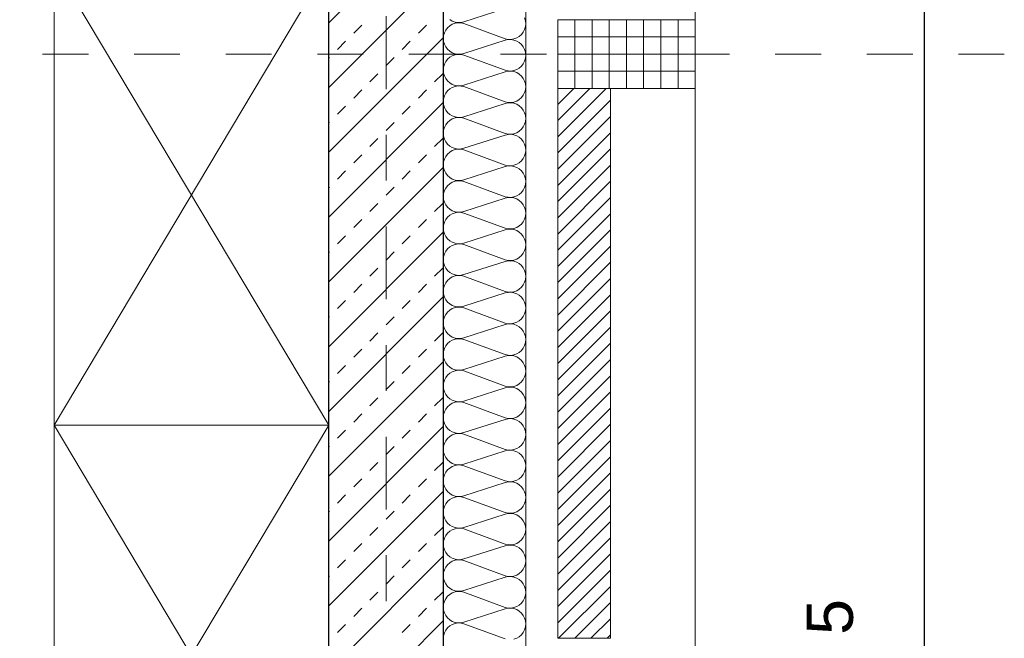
# Model space of a CAD drawing. Header units: metres. Extents: x -45.2 to 14.3, y -31.8 to 10.2.
# Tile 106 of 148: x -0.8 to 1.3, y -10.7 to -9.4. Entities that reach past the tile are written whole.
import ezdxf

# ---------------------------------------------------------------- set-up
doc = ezdxf.new("R2010")
doc.units = ezdxf.units.M
doc.header["$LTSCALE"] = 0.05
doc.linetypes.add('Achsen 01', pattern=[5.291531, 3.175, -1.058062, 0.352704, -0.705764])
doc.linetypes.add('Raster 01', pattern=[2, 1, -1])
for name, color, linetype, lineweight in [('013_Beton und Stahlbetonarbeiten-330 Außenwände', 7, 'Continuous', 25), ('014_Fassadenarbeiten-330 Betonfertigteile vertikal', 7, 'Continuous', 9), ('014_Fassadenarbeiten-330 Filtermauerwerk 11.5cm', 7, 'Continuous', 9), ('Bemaßung-Bemaßung', 7, 'Continuous', 9)]:
    doc.layers.add(name, color=color, linetype=linetype, lineweight=lineweight)
for name, color, linetype, lineweight, true_color in [('014_Fassadenarbeiten-000 Aufsicht Betonfertigteile', 7, 'Continuous', 9, 0xc0c0c0), ('014_Fassadenarbeiten-330 mineralische Dämmung', 7, 'Continuous', 9, 0x666666), ('AV1-Achsen', 1, 'Achsen 01', 18, 0xff0000), ('AV1-Einrichtung', 7, 'Continuous', 9, 0xa6a6a6), ('AV1-Raster', 7, 'Raster 01', 9, 0xa6a6a6)]:
    doc.layers.add(name, color=color, linetype=linetype, lineweight=lineweight, true_color=true_color)
doc.styles.add('Arial', font='arial.ttf')

msp = doc.modelspace()

# ---------------------------------------------------------------- linework, layer by layer
at = {"layer": '013_Beton und Stahlbetonarbeiten-330 Außenwände', "color": 251, "linetype": 'Continuous', "lineweight": 13, "true_color": 0x4c4c4c}
for p, q in [((0.125, -9.1316), (-0.125, -9.3816)), ((0.125, -9.273), (-0.125, -9.523)), ((-0.0707, -9.4045), (-0.053, -9.3868)), ((0.0707, -9.4045), (0.0884, -9.3868)), ((0.125, -9.4144), (-0.125, -9.6644)), ((-0.1061, -9.4399), (-0.0884, -9.4222)), ((0.0354, -9.4399), (0.053, -9.4222)), ((-0.125, -9.4588), (-0.1237, -9.4576)), ((0, -9.4752), (0.0177, -9.4576)), ((-0.0354, -9.5106), (-0.0177, -9.4929)), ((0.1061, -9.5106), (0.1237, -9.4929)), ((-0.0707, -9.5459), (-0.053, -9.5283)), ((0.0707, -9.5459), (0.0884, -9.5283)), ((0.125, -9.5559), (-0.125, -9.8059)), ((-0.1061, -9.5813), (-0.0884, -9.5636)), ((0.0354, -9.5813), (0.053, -9.5636)), ((-0.125, -9.6002), (-0.1237, -9.599)), ((0, -9.6167), (0.0177, -9.599)), ((-0.0354, -9.652), (-0.0177, -9.6343)), ((0.1061, -9.652), (0.1237, -9.6343)), ((-0.0707, -9.6874), (-0.053, -9.6697)), ((0.0707, -9.6874), (0.0884, -9.6697)), ((0.125, -9.6973), (-0.125, -9.9473)), ((-0.1061, -9.7227), (-0.0884, -9.705)), ((0.0354, -9.7227), (0.053, -9.705)), ((-0.125, -9.7417), (-0.1237, -9.7404)), ((0, -9.7581), (0.0177, -9.7404)), ((-0.0354, -9.7934), (-0.0177, -9.7758)), ((0.1061, -9.7934), (0.1237, -9.7758)), ((-0.0707, -9.8288), (-0.053, -9.8111)), ((0.0707, -9.8288), (0.0884, -9.8111)), ((0.125, -9.8387), (-0.125, -10.0887)), ((-0.1061, -9.8641), (-0.0884, -9.8465)), ((0.0354, -9.8641), (0.053, -9.8465)), ((-0.125, -9.8831), (-0.1237, -9.8818)), ((0, -9.8995), (0.0177, -9.8818)), ((-0.0354, -9.9349), (-0.0177, -9.9172)), ((0.1061, -9.9349), (0.1237, -9.9172)), ((-0.0707, -9.9702), (-0.053, -9.9525)), ((0.0707, -9.9702), (0.0884, -9.9525)), ((0.125, -9.9801), (-0.125, -10.2301)), ((-0.1061, -10.0056), (-0.0884, -9.9879)), ((0.0354, -10.0056), (0.053, -9.9879)), ((-0.125, -10.0245), (-0.1237, -10.0232)), ((0, -10.0409), (0.0177, -10.0232)), ((-0.0354, -10.0763), (-0.0177, -10.0586)), ((0.1061, -10.0763), (0.1237, -10.0586)), ((-0.0707, -10.1116), (-0.053, -10.0939)), ((0.0707, -10.1116), (0.0884, -10.0939)), ((0.125, -10.1215), (-0.125, -10.3715)), ((-0.1061, -10.147), (-0.0884, -10.1293)), ((0.0354, -10.147), (0.053, -10.1293)), ((-0.125, -10.1659), (-0.1237, -10.1647)), ((0, -10.1823), (0.0177, -10.1647)), ((-0.0354, -10.2177), (-0.0177, -10.2)), ((0.1061, -10.2177), (0.1237, -10.2)), ((-0.0707, -10.253), (-0.053, -10.2354)), ((0.0707, -10.253), (0.0884, -10.2354)), ((0.125, -10.263), (-0.125, -10.513)), ((-0.1061, -10.2884), (-0.0884, -10.2707)), ((0.0354, -10.2884), (0.053, -10.2707)), ((-0.125, -10.3073), (-0.1237, -10.3061)), ((0, -10.3238), (0.0177, -10.3061)), ((-0.0354, -10.3591), (-0.0177, -10.3414)), ((0.1061, -10.3591), (0.1237, -10.3414)), ((-0.0707, -10.3945), (-0.053, -10.3768)), ((0.0707, -10.3945), (0.0884, -10.3768)), ((0.125, -10.4044), (-0.125, -10.6544)), ((-0.1061, -10.4298), (-0.0884, -10.4121)), ((0.0354, -10.4298), (0.053, -10.4121)), ((-0.125, -10.4488), (-0.1237, -10.4475)), ((0, -10.4652), (0.0177, -10.4475)), ((-0.0354, -10.5005), (-0.0177, -10.4829)), ((0.1061, -10.5005), (0.1237, -10.4829)), ((-0.0707, -10.5359), (-0.053, -10.5182)), ((0.0707, -10.5359), (0.0884, -10.5182)), ((0.125, -10.5458), (-0.125, -10.7958)), ((-0.1061, -10.5712), (-0.0884, -10.5536)), ((0.0354, -10.5712), (0.053, -10.5536)), ((-0.125, -10.5902), (-0.1237, -10.5889)), ((0, -10.6066), (0.0177, -10.5889)), ((-0.0354, -10.642), (-0.0177, -10.6243)), ((0.1061, -10.642), (0.1237, -10.6243)), ((-0.0707, -10.6773), (-0.053, -10.6596)), ((0.0707, -10.6773), (0.0884, -10.6596)), ((0.125, -10.6872), (-0.125, -10.9372)), ((-0.1061, -10.7127), (-0.0884, -10.695)), ((0.0354, -10.7127), (0.053, -10.695))]:
    msp.add_line(p, q, dxfattribs=at)
at = {"layer": '013_Beton und Stahlbetonarbeiten-330 Außenwände'}
msp.add_lwpolyline([(0.125, -13.625), (-2.825, -13.625), (-2.825, -13.375), (-0.125, -13.375), (-0.125, -7.95), (0.125, -7.95)], close=True, dxfattribs=at)
at = {"layer": '014_Fassadenarbeiten-000 Aufsicht Betonfertigteile'}
msp.add_lwpolyline([(0.305, -21.905), (0.305, 0.305), (0.675, 0.675), (0.675, -22.275)], close=True, dxfattribs=at)
at = {"layer": '014_Fassadenarbeiten-330 Betonfertigteile vertikal', "color": 8, "linetype": 'Continuous', "lineweight": 9, "true_color": 0x808080}
for p, q in [((0.4125, -9.375), (0.4125, -9.525)), ((0.45, -9.375), (0.45, -9.525)), ((0.4875, -9.375), (0.4875, -9.525)), ((0.525, -9.375), (0.525, -9.525)), ((0.5625, -9.375), (0.5625, -9.525)), ((0.6, -9.375), (0.6, -9.525)), ((0.6375, -9.375), (0.6375, -9.525))]:
    msp.add_line(p, q, dxfattribs=at)
at = {"layer": '014_Fassadenarbeiten-330 Betonfertigteile vertikal', "color": 8, "linetype": 'Continuous', "lineweight": 13, "true_color": 0x808080}
for p, q in [((0.375, -9.4125), (0.675, -9.4125)), ((0.375, -9.45), (0.675, -9.45)), ((0.375, -9.4875), (0.675, -9.4875))]:
    msp.add_line(p, q, dxfattribs=at)
at = {"layer": '014_Fassadenarbeiten-330 Betonfertigteile vertikal'}
msp.add_lwpolyline([(0.675, -9.375), (0.675, -9.525), (0.375, -9.525), (0.375, -9.375)], close=True, dxfattribs=at)
at = {"layer": '014_Fassadenarbeiten-330 Filtermauerwerk 11.5cm', "color": 8, "linetype": 'Continuous', "lineweight": 9, "true_color": 0x808080}
for p, q in [((0.375, -9.5599), (0.4099, -9.525)), ((0.375, -9.5952), (0.4452, -9.525)), ((0.375, -9.6306), (0.4806, -9.525)), ((0.375, -9.6659), (0.49, -9.5509)), ((0.375, -9.7013), (0.49, -9.5863)), ((0.375, -9.7366), (0.49, -9.6216)), ((0.375, -9.772), (0.49, -9.657)), ((0.375, -9.8073), (0.49, -9.6923)), ((0.375, -9.8427), (0.49, -9.7277)), ((0.375, -9.878), (0.49, -9.763)), ((0.375, -9.9134), (0.49, -9.7984)), ((0.375, -9.9488), (0.49, -9.8338)), ((0.375, -9.9841), (0.49, -9.8691)), ((0.375, -10.0195), (0.49, -9.9045)), ((0.375, -10.0548), (0.49, -9.9398)), ((0.375, -10.0902), (0.49, -9.9752)), ((0.375, -10.1255), (0.49, -10.0105)), ((0.375, -10.1609), (0.49, -10.0459)), ((0.375, -10.1962), (0.49, -10.0812)), ((0.375, -10.2316), (0.49, -10.1166)), ((0.375, -10.267), (0.49, -10.152)), ((0.375, -10.3023), (0.49, -10.1873)), ((0.375, -10.3377), (0.49, -10.2227)), ((0.375, -10.373), (0.49, -10.258)), ((0.375, -10.4084), (0.49, -10.2934)), ((0.375, -10.4437), (0.49, -10.3287)), ((0.375, -10.4791), (0.49, -10.3641)), ((0.375, -10.5144), (0.49, -10.3994)), ((0.375, -10.5498), (0.49, -10.4348)), ((0.375, -10.5852), (0.49, -10.4702)), ((0.375, -10.6205), (0.49, -10.5055)), ((0.375, -10.6559), (0.49, -10.5409)), ((0.375, -10.6912), (0.49, -10.5762)), ((0.3766, -10.725), (0.49, -10.6116)), ((0.4119, -10.725), (0.49, -10.6469)), ((0.4473, -10.725), (0.49, -10.6823)), ((0.4826, -10.725), (0.49, -10.7176))]:
    msp.add_line(p, q, dxfattribs=at)
at = {"layer": '014_Fassadenarbeiten-330 Filtermauerwerk 11.5cm'}
msp.add_lwpolyline([(0.49, -10.725), (0.375, -10.725), (0.375, -9.525), (0.49, -9.525)], close=True, dxfattribs=at)
at = {"layer": '014_Fassadenarbeiten-330 mineralische Dämmung'}
msp.add_lwpolyline([(0.305, -8.05), (0.125, -8.05), (0.125, -13.625), (-2.3205, -13.625), (-2.3205, -13.805), (0.305, -13.805)], close=True, dxfattribs=at)
for points in [[(0.26, -9.3509), (0.17, -9.3798), (0.17, -9.3798), (0.1637, -9.3812), (0.1572, -9.3814), (0.1508, -9.3804), (0.1447, -9.3782), (0.1392, -9.3749)], [(0.2792, -10.727), (0.2853, -10.7248), (0.2908, -10.7215), (0.2957, -10.7172), (0.2997, -10.7121), (0.3026, -10.7063), (0.3044, -10.7001), (0.305, -10.6936), (0.3044, -10.6872), (0.3026, -10.681), (0.2997, -10.6752), (0.2957, -10.6701), (0.2908, -10.6658), (0.2853, -10.6625), (0.2792, -10.6603), (0.2728, -10.6593), (0.2663, -10.6595), (0.26, -10.6609), (0.17, -10.6898), (0.17, -10.6898), (0.1637, -10.6912), (0.1572, -10.6914), (0.1508, -10.6903), (0.1447, -10.6881), (0.1392, -10.6848), (0.1343, -10.6806), (0.1303, -10.6754), (0.1274, -10.6697), (0.1256, -10.6634), (0.125, -10.657), (0.1256, -10.6506), (0.1274, -10.6443), (0.1303, -10.6386), (0.1343, -10.6334), (0.1392, -10.6292), (0.1447, -10.6259), (0.1508, -10.6236), (0.1572, -10.6226), (0.1637, -10.6228), (0.17, -10.6242), (0.26, -10.6575), (0.26, -10.6575), (0.2663, -10.6589), (0.2728, -10.6591), (0.2792, -10.658), (0.2853, -10.6558), (0.2908, -10.6525), (0.2957, -10.6483), (0.2997, -10.6431), (0.3026, -10.6374), (0.3044, -10.6311), (0.305, -10.6247), (0.3044, -10.6183), (0.3026, -10.612), (0.2997, -10.6063), (0.2957, -10.6011), (0.2908, -10.5969), (0.2853, -10.5936), (0.2792, -10.5914), (0.2728, -10.5903), (0.2663, -10.5905), (0.26, -10.5919), (0.17, -10.6208), (0.17, -10.6208), (0.1637, -10.6222), (0.1572, -10.6224), (0.1508, -10.6214), (0.1447, -10.6192), (0.1392, -10.6159), (0.1343, -10.6116), (0.1303, -10.6065), (0.1274, -10.6007), (0.1256, -10.5945), (0.125, -10.5881), (0.1256, -10.5816), (0.1274, -10.5754), (0.1303, -10.5696), (0.1343, -10.5645), (0.1392, -10.5602), (0.1447, -10.5569), (0.1508, -10.5547), (0.1572, -10.5537), (0.1637, -10.5539), (0.17, -10.5553), (0.26, -10.5885), (0.26, -10.5885), (0.2663, -10.5899), (0.2728, -10.5901), (0.2792, -10.5891), (0.2853, -10.5869), (0.2908, -10.5836), (0.2957, -10.5793), (0.2997, -10.5742), (0.3026, -10.5684), (0.3044, -10.5622), (0.305, -10.5558), (0.3044, -10.5493), (0.3026, -10.5431), (0.2997, -10.5373), (0.2957, -10.5322), (0.2908, -10.5279), (0.2853, -10.5246), (0.2792, -10.5224), (0.2728, -10.5214), (0.2663, -10.5216), (0.26, -10.523), (0.17, -10.5519), (0.17, -10.5519), (0.1637, -10.5533), (0.1572, -10.5535), (0.1508, -10.5525), (0.1447, -10.5503), (0.1392, -10.547), (0.1343, -10.5427), (0.1303, -10.5375), (0.1274, -10.5318), (0.1256, -10.5256), (0.125, -10.5191), (0.1256, -10.5127), (0.1274, -10.5064), (0.1303, -10.5007), (0.1343, -10.4956), (0.1392, -10.4913), (0.1447, -10.488), (0.1508, -10.4858), (0.1572, -10.4847), (0.1637, -10.4849), (0.17, -10.4863), (0.26, -10.5196), (0.26, -10.5196), (0.2663, -10.521), (0.2728, -10.5212), (0.2792, -10.5202), (0.2853, -10.518), (0.2908, -10.5146), (0.2957, -10.5104), (0.2997, -10.5052), (0.3026, -10.4995), (0.3044, -10.4933), (0.305, -10.4868), (0.3044, -10.4804), (0.3026, -10.4741), (0.2997, -10.4684), (0.2957, -10.4633), (0.2908, -10.459), (0.2853, -10.4557), (0.2792, -10.4535), (0.2728, -10.4524), (0.2663, -10.4526), (0.26, -10.454), (0.17, -10.4829), (0.17, -10.4829), (0.1637, -10.4843), (0.1572, -10.4845), (0.1508, -10.4835), (0.1447, -10.4813), (0.1392, -10.478), (0.1343, -10.4737), (0.1303, -10.4686), (0.1274, -10.4628), (0.1256, -10.4566), (0.125, -10.4502), (0.1256, -10.4437), (0.1274, -10.4375), (0.1303, -10.4317), (0.1343, -10.4266), (0.1392, -10.4223), (0.1447, -10.419), (0.1508, -10.4168), (0.1572, -10.4158), (0.1637, -10.416), (0.17, -10.4174), (0.26, -10.4506), (0.26, -10.4506), (0.2663, -10.452), (0.2728, -10.4522), (0.2792, -10.4512), (0.2853, -10.449), (0.2908, -10.4457), (0.2957, -10.4414), (0.2997, -10.4363), (0.3026, -10.4305), (0.3044, -10.4243), (0.305, -10.4179), (0.3044, -10.4114), (0.3026, -10.4052), (0.2997, -10.3994), (0.2957, -10.3943), (0.2908, -10.39), (0.2853, -10.3867), (0.2792, -10.3845), (0.2728, -10.3835), (0.2663, -10.3837), (0.26, -10.3851), (0.17, -10.414), (0.17, -10.414), (0.1637, -10.4154), (0.1572, -10.4156), (0.1508, -10.4146), (0.1447, -10.4124), (0.1392, -10.4091), (0.1343, -10.4048), (0.1303, -10.3997), (0.1274, -10.3939), (0.1256, -10.3877), (0.125, -10.3812), (0.1256, -10.3748), (0.1274, -10.3686), (0.1303, -10.3628), (0.1343, -10.3577), (0.1392, -10.3534), (0.1447, -10.3501), (0.1508, -10.3479), (0.1572, -10.3468), (0.1637, -10.347), (0.17, -10.3484), (0.26, -10.3817), (0.26, -10.3817), (0.2663, -10.3831), (0.2728, -10.3833), (0.2792, -10.3823), (0.2853, -10.3801), (0.2908, -10.3768), (0.2957, -10.3725), (0.2997, -10.3674), (0.3026, -10.3616), (0.3044, -10.3554), (0.305, -10.3489), (0.3044, -10.3425), (0.3026, -10.3363), (0.2997, -10.3305), (0.2957, -10.3254), (0.2908, -10.3211), (0.2853, -10.3178), (0.2792, -10.3156), (0.2728, -10.3145), (0.2663, -10.3147), (0.26, -10.3161), (0.17, -10.3451), (0.17, -10.3451), (0.1637, -10.3465), (0.1572, -10.3466), (0.1508, -10.3456), (0.1447, -10.3434), (0.1392, -10.3401), (0.1343, -10.3358), (0.1303, -10.3307), (0.1274, -10.3249), (0.1256, -10.3187), (0.125, -10.3123), (0.1256, -10.3058), (0.1274, -10.2996), (0.1303, -10.2938), (0.1343, -10.2887), (0.1392, -10.2844), (0.1447, -10.2811), (0.1508, -10.2789), (0.1572, -10.2779), (0.1637, -10.2781), (0.17, -10.2795), (0.26, -10.3128), (0.26, -10.3128), (0.2663, -10.3142), (0.2728, -10.3143), (0.2792, -10.3133), (0.2853, -10.3111), (0.2908, -10.3078), (0.2957, -10.3035), (0.2997, -10.2984), (0.3026, -10.2926), (0.3044, -10.2864), (0.305, -10.28), (0.3044, -10.2735), (0.3026, -10.2673), (0.2997, -10.2615), (0.2957, -10.2564), (0.2908, -10.2521), (0.2853, -10.2488), (0.2792, -10.2466), (0.2728, -10.2456), (0.2663, -10.2458), (0.26, -10.2472), (0.17, -10.2761), (0.17, -10.2761), (0.1637, -10.2775), (0.1572, -10.2777), (0.1508, -10.2767), (0.1447, -10.2745), (0.1392, -10.2712), (0.1343, -10.2669), (0.1303, -10.2618), (0.1274, -10.256), (0.1256, -10.2498), (0.125, -10.2433), (0.1256, -10.2369), (0.1274, -10.2307), (0.1303, -10.2249), (0.1343, -10.2198), (0.1392, -10.2155), (0.1447, -10.2122), (0.1508, -10.21), (0.1572, -10.209), (0.1637, -10.2091), (0.17, -10.2105), (0.26, -10.2438), (0.26, -10.2438), (0.2663, -10.2452), (0.2728, -10.2454), (0.2792, -10.2444), (0.2853, -10.2422), (0.2908, -10.2389), (0.2957, -10.2346), (0.2997, -10.2295), (0.3026, -10.2237), (0.3044, -10.2175), (0.305, -10.211), (0.3044, -10.2046), (0.3026, -10.1984), (0.2997, -10.1926), (0.2957, -10.1875), (0.2908, -10.1832), (0.2853, -10.1799), (0.2792, -10.1777), (0.2728, -10.1767), (0.2663, -10.1768), (0.26, -10.1782), (0.17, -10.2072), (0.17, -10.2072), (0.1637, -10.2086), (0.1572, -10.2088), (0.1508, -10.2077), (0.1447, -10.2055), (0.1392, -10.2022), (0.1343, -10.1979), (0.1303, -10.1928), (0.1274, -10.1871), (0.1256, -10.1808), (0.125, -10.1744), (0.1256, -10.1679), (0.1274, -10.1617), (0.1303, -10.1559), (0.1343, -10.1508), (0.1392, -10.1465), (0.1447, -10.1432), (0.1508, -10.141), (0.1572, -10.14), (0.1637, -10.1402), (0.17, -10.1416), (0.26, -10.1749), (0.26, -10.1749), (0.2663, -10.1763), (0.2728, -10.1765), (0.2792, -10.1754), (0.2853, -10.1732), (0.2908, -10.1699), (0.2957, -10.1656), (0.2997, -10.1605), (0.3026, -10.1547), (0.3044, -10.1485), (0.305, -10.1421), (0.3044, -10.1356), (0.3026, -10.1294), (0.2997, -10.1237), (0.2957, -10.1185), (0.2908, -10.1142), (0.2853, -10.1109), (0.2792, -10.1087), (0.2728, -10.1077), (0.2663, -10.1079), (0.26, -10.1093), (0.17, -10.1382), (0.17, -10.1382), (0.1637, -10.1396), (0.1572, -10.1398), (0.1508, -10.1388), (0.1447, -10.1366), (0.1392, -10.1333), (0.1343, -10.129), (0.1303, -10.1239), (0.1274, -10.1181), (0.1256, -10.1119), (0.125, -10.1054), (0.1256, -10.099), (0.1274, -10.0928), (0.1303, -10.087), (0.1343, -10.0819), (0.1392, -10.0776), (0.1447, -10.0743), (0.1508, -10.0721), (0.1572, -10.0711), (0.1637, -10.0713), (0.17, -10.0727), (0.26, -10.1059), (0.26, -10.1059), (0.2663, -10.1073), (0.2728, -10.1075), (0.2792, -10.1065), (0.2853, -10.1043), (0.2908, -10.101), (0.2957, -10.0967), (0.2997, -10.0916), (0.3026, -10.0858), (0.3044, -10.0796), (0.305, -10.0731), (0.3044, -10.0667), (0.3026, -10.0605), (0.2997, -10.0547), (0.2957, -10.0496), (0.2908, -10.0453), (0.2853, -10.042), (0.2792, -10.0398), (0.2728, -10.0388), (0.2663, -10.039), (0.26, -10.0404), (0.17, -10.0693), (0.17, -10.0693), (0.1637, -10.0707), (0.1572, -10.0709), (0.1508, -10.0698), (0.1447, -10.0676), (0.1392, -10.0643), (0.1343, -10.0601), (0.1303, -10.0549), (0.1274, -10.0492), (0.1256, -10.0429), (0.125, -10.0365), (0.1256, -10.03), (0.1274, -10.0238), (0.1303, -10.0181), (0.1343, -10.0129), (0.1392, -10.0087), (0.1447, -10.0053), (0.1508, -10.0031), (0.1572, -10.0021), (0.1637, -10.0023), (0.17, -10.0037), (0.26, -10.037), (0.26, -10.037), (0.2663, -10.0384), (0.2728, -10.0386), (0.2792, -10.0375), (0.2853, -10.0353), (0.2908, -10.032), (0.2957, -10.0277), (0.2997, -10.0226), (0.3026, -10.0169), (0.3044, -10.0106), (0.305, -10.0042), (0.3044, -9.9978), (0.3026, -9.9915), (0.2997, -9.9858), (0.2957, -9.9806), (0.2908, -9.9764), (0.2853, -9.9731), (0.2792, -9.9709), (0.2728, -9.9698), (0.2663, -9.97), (0.26, -9.9714), (0.17, -10.0003), (0.17, -10.0003), (0.1637, -10.0017), (0.1572, -10.0019), (0.1508, -10.0009), (0.1447, -9.9987), (0.1392, -9.9954), (0.1343, -9.9911), (0.1303, -9.986), (0.1274, -9.9802), (0.1256, -9.974), (0.125, -9.9676), (0.1256, -9.9611), (0.1274, -9.9549), (0.1303, -9.9491), (0.1343, -9.944), (0.1392, -9.9397), (0.1447, -9.9364), (0.1508, -9.9342), (0.1572, -9.9332), (0.1637, -9.9334), (0.17, -9.9348), (0.26, -9.968), (0.26, -9.968), (0.2663, -9.9694), (0.2728, -9.9696), (0.2792, -9.9686), (0.2853, -9.9664), (0.2908, -9.9631), (0.2957, -9.9588), (0.2997, -9.9537), (0.3026, -9.9479), (0.3044, -9.9417), (0.305, -9.9353), (0.3044, -9.9288), (0.3026, -9.9226), (0.2997, -9.9168), (0.2957, -9.9117), (0.2908, -9.9074), (0.2853, -9.9041), (0.2792, -9.9019), (0.2728, -9.9009), (0.2663, -9.9011), (0.26, -9.9025), (0.17, -9.9314), (0.17, -9.9314), (0.1637, -9.9328), (0.1572, -9.933), (0.1508, -9.932), (0.1447, -9.9298), (0.1392, -9.9264), (0.1343, -9.9222), (0.1303, -9.917), (0.1274, -9.9113), (0.1256, -9.9051), (0.125, -9.8986), (0.1256, -9.8922), (0.1274, -9.8859), (0.1303, -9.8802), (0.1343, -9.875), (0.1392, -9.8708), (0.1447, -9.8675), (0.1508, -9.8653), (0.1572, -9.8642), (0.1637, -9.8644), (0.17, -9.8658), (0.26, -9.8991), (0.26, -9.8991), (0.2663, -9.9005), (0.2728, -9.9007), (0.2792, -9.8997), (0.2853, -9.8974), (0.2908, -9.8941), (0.2957, -9.8899), (0.2997, -9.8847), (0.3026, -9.879), (0.3044, -9.8728), (0.305, -9.8663), (0.3044, -9.8599), (0.3026, -9.8536), (0.2997, -9.8479), (0.2957, -9.8428), (0.2908, -9.8385), (0.2853, -9.8352), (0.2792, -9.833), (0.2728, -9.8319), (0.2663, -9.8321), (0.26, -9.8335), (0.17, -9.8624), (0.17, -9.8624), (0.1637, -9.8638), (0.1572, -9.864), (0.1508, -9.863), (0.1447, -9.8608), (0.1392, -9.8575), (0.1343, -9.8532), (0.1303, -9.8481), (0.1274, -9.8423), (0.1256, -9.8361), (0.125, -9.8297), (0.1256, -9.8232), (0.1274, -9.817), (0.1303, -9.8112), (0.1343, -9.8061), (0.1392, -9.8018), (0.1447, -9.7985), (0.1508, -9.7963), (0.1572, -9.7953), (0.1637, -9.7955), (0.17, -9.7969), (0.26, -9.8301), (0.26, -9.8301), (0.2663, -9.8315), (0.2728, -9.8317), (0.2792, -9.8307), (0.2853, -9.8285), (0.2908, -9.8252), (0.2957, -9.8209), (0.2997, -9.8158), (0.3026, -9.81), (0.3044, -9.8038), (0.305, -9.7974), (0.3044, -9.7909), (0.3026, -9.7847), (0.2997, -9.7789), (0.2957, -9.7738), (0.2908, -9.7695), (0.2853, -9.7662), (0.2792, -9.764), (0.2728, -9.763), (0.2663, -9.7632), (0.26, -9.7646), (0.17, -9.7935), (0.17, -9.7935), (0.1637, -9.7949), (0.1572, -9.7951), (0.1508, -9.7941), (0.1447, -9.7919), (0.1392, -9.7886), (0.1343, -9.7843), (0.1303, -9.7792), (0.1274, -9.7734), (0.1256, -9.7672), (0.125, -9.7607), (0.1256, -9.7543), (0.1274, -9.7481), (0.1303, -9.7423), (0.1343, -9.7372), (0.1392, -9.7329), (0.1447, -9.7296), (0.1508, -9.7274), (0.1572, -9.7263), (0.1637, -9.7265), (0.17, -9.7279), (0.26, -9.7612), (0.26, -9.7612), (0.2663, -9.7626), (0.2728, -9.7628), (0.2792, -9.7618), (0.2853, -9.7596), (0.2908, -9.7563), (0.2957, -9.752), (0.2997, -9.7468), (0.3026, -9.7411), (0.3044, -9.7349), (0.305, -9.7284), (0.3044, -9.722), (0.3026, -9.7158), (0.2997, -9.71), (0.2957, -9.7049), (0.2908, -9.7006), (0.2853, -9.6973), (0.2792, -9.6951), (0.2728, -9.694), (0.2663, -9.6942), (0.26, -9.6956), (0.17, -9.7246), (0.17, -9.7246), (0.1637, -9.726), (0.1572, -9.7261), (0.1508, -9.7251), (0.1447, -9.7229), (0.1392, -9.7196), (0.1343, -9.7153), (0.1303, -9.7102), (0.1274, -9.7044), (0.1256, -9.6982), (0.125, -9.6918), (0.1256, -9.6853), (0.1274, -9.6791), (0.1303, -9.6733), (0.1343, -9.6682), (0.1392, -9.6639), (0.1447, -9.6606), (0.1508, -9.6584), (0.1572, -9.6574), (0.1637, -9.6576), (0.17, -9.659), (0.26, -9.6923), (0.26, -9.6923), (0.2663, -9.6937), (0.2728, -9.6938), (0.2792, -9.6928), (0.2853, -9.6906), (0.2908, -9.6873), (0.2957, -9.683), (0.2997, -9.6779), (0.3026, -9.6721), (0.3044, -9.6659), (0.305, -9.6595), (0.3044, -9.653), (0.3026, -9.6468), (0.2997, -9.641), (0.2957, -9.6359), (0.2908, -9.6316), (0.2853, -9.6283), (0.2792, -9.6261), (0.2728, -9.6251), (0.2663, -9.6253), (0.26, -9.6267), (0.17, -9.6556), (0.17, -9.6556), (0.1637, -9.657), (0.1572, -9.6572), (0.1508, -9.6562), (0.1447, -9.654), (0.1392, -9.6507), (0.1343, -9.6464), (0.1303, -9.6413), (0.1274, -9.6355), (0.1256, -9.6293), (0.125, -9.6228), (0.1256, -9.6164), (0.1274, -9.6102), (0.1303, -9.6044), (0.1343, -9.5993), (0.1392, -9.595), (0.1447, -9.5917), (0.1508, -9.5895), (0.1572, -9.5885), (0.1637, -9.5886), (0.17, -9.59), (0.26, -9.6233), (0.26, -9.6233), (0.2663, -9.6247), (0.2728, -9.6249), (0.2792, -9.6239), (0.2853, -9.6217), (0.2908, -9.6184), (0.2957, -9.6141), (0.2997, -9.609), (0.3026, -9.6032), (0.3044, -9.597), (0.305, -9.5905), (0.3044, -9.5841), (0.3026, -9.5779), (0.2997, -9.5721), (0.2957, -9.567), (0.2908, -9.5627), (0.2853, -9.5594), (0.2792, -9.5572), (0.2728, -9.5562), (0.2663, -9.5563), (0.26, -9.5577), (0.17, -9.5867), (0.17, -9.5867), (0.1637, -9.5881), (0.1572, -9.5883), (0.1508, -9.5872), (0.1447, -9.585), (0.1392, -9.5817), (0.1343, -9.5774), (0.1303, -9.5723), (0.1274, -9.5665), (0.1256, -9.5603), (0.125, -9.5539), (0.1256, -9.5474), (0.1274, -9.5412), (0.1303, -9.5354), (0.1343, -9.5303), (0.1392, -9.526), (0.1447, -9.5227), (0.1508, -9.5205), (0.1572, -9.5195), (0.1637, -9.5197), (0.17, -9.5211), (0.26, -9.5544), (0.26, -9.5544), (0.2663, -9.5558), (0.2728, -9.556), (0.2792, -9.5549), (0.2853, -9.5527), (0.2908, -9.5494), (0.2957, -9.5451), (0.2997, -9.54), (0.3026, -9.5342), (0.3044, -9.528), (0.305, -9.5216), (0.3044, -9.5151), (0.3026, -9.5089), (0.2997, -9.5031), (0.2957, -9.498), (0.2908, -9.4937), (0.2853, -9.4904), (0.2792, -9.4882), (0.2728, -9.4872), (0.2663, -9.4874), (0.26, -9.4888), (0.17, -9.5177), (0.17, -9.5177), (0.1637, -9.5191), (0.1572, -9.5193), (0.1508, -9.5183), (0.1447, -9.5161), (0.1392, -9.5128), (0.1343, -9.5085), (0.1303, -9.5034), (0.1274, -9.4976), (0.1256, -9.4914), (0.125, -9.4849), (0.1256, -9.4785), (0.1274, -9.4723), (0.1303, -9.4665), (0.1343, -9.4614), (0.1392, -9.4571), (0.1447, -9.4538), (0.1508, -9.4516), (0.1572, -9.4506), (0.1637, -9.4508), (0.17, -9.4522), (0.26, -9.4854), (0.26, -9.4854), (0.2663, -9.4868), (0.2728, -9.487), (0.2792, -9.486), (0.2853, -9.4838), (0.2908, -9.4805), (0.2957, -9.4762), (0.2997, -9.4711), (0.3026, -9.4653), (0.3044, -9.4591), (0.305, -9.4526), (0.3044, -9.4462), (0.3026, -9.44), (0.2997, -9.4342), (0.2957, -9.4291), (0.2908, -9.4248), (0.2853, -9.4215), (0.2792, -9.4193), (0.2728, -9.4183), (0.2663, -9.4185), (0.26, -9.4199), (0.17, -9.4488), (0.17, -9.4488), (0.1637, -9.4502), (0.1572, -9.4504), (0.1508, -9.4493), (0.1447, -9.4471), (0.1392, -9.4438), (0.1343, -9.4395), (0.1303, -9.4344), (0.1274, -9.4287), (0.1256, -9.4224), (0.125, -9.416), (0.1256, -9.4095), (0.1274, -9.4033), (0.1303, -9.3976), (0.1343, -9.3924), (0.1392, -9.3881), (0.1447, -9.3848), (0.1508, -9.3826), (0.1572, -9.3816), (0.1637, -9.3818), (0.17, -9.3832), (0.26, -9.4165), (0.26, -9.4165), (0.2663, -9.4179), (0.2728, -9.4181), (0.2792, -9.417), (0.2853, -9.4148), (0.2908, -9.4115), (0.2957, -9.4072), (0.2997, -9.4021), (0.3026, -9.3964), (0.3044, -9.3901), (0.305, -9.3837), (0.3044, -9.3772), (0.3026, -9.371)], [(0.125, -10.7259), (0.1256, -10.7195), (0.1274, -10.7133), (0.1303, -10.7075), (0.1343, -10.7024), (0.1392, -10.6981), (0.1447, -10.6948), (0.1508, -10.6926), (0.1572, -10.6916), (0.1637, -10.6918), (0.17, -10.6932), (0.26, -10.7264)]]:
    msp.add_lwpolyline(points, dxfattribs=at)
at = {"layer": 'AV1-Achsen'}
msp.add_line((0, -26.5), (0, 4.9), dxfattribs=at)
at = {"layer": 'AV1-Einrichtung'}
for p, q in [((-0.725, -9.2549), (-0.125, -10.2598)), ((-0.125, -9.2549), (-0.725, -10.2598)), ((-0.725, -10.2598), (-0.125, -11.2647)), ((-0.125, -10.2598), (-0.725, -11.2647))]:
    msp.add_line(p, q, dxfattribs=at)
for points in [[(-0.725, -10.2598), (-0.725, -9.2549), (-0.125, -9.2549), (-0.125, -10.2598)], [(-0.725, -11.2647), (-0.725, -10.2598), (-0.125, -10.2598), (-0.125, -11.2647)]]:
    msp.add_lwpolyline(points, close=True, dxfattribs=at)
at = {"layer": 'AV1-Raster'}
msp.add_line((1.35, -9.45), (-40.5, -9.45), dxfattribs=at)
at = {"layer": 'Bemaßung-Bemaßung', "color": 0, "linetype": 'Continuous', "lineweight": -2}
msp.add_line((1.175, -8.3207), (1.175, -13.3043), dxfattribs=at)
at = {"layer": 'Defpoints', "color": 0, "lineweight": 0}
for p, q in [((0.675, -9.525), (0.675, -9.525)), ((0.675, -9.525), (0.675, -9.525)), ((0.675, -10.725), (0.675, -10.725)), ((0.675, -10.725), (0.675, -10.725))]:
    msp.add_line(p, q, dxfattribs=at)

# ---------------------------------------------------------------- texts
at = {"layer": 'Bemaßung-Bemaßung', "color": 0, "insert": (1.0208, -10.7176), "char_height": 0.1009, "attachment_point": 7, "rotation": 90, "style": 'Arial'}
msp.add_mtext('5', dxfattribs=at)

doc.saveas('drawing.dxf')
